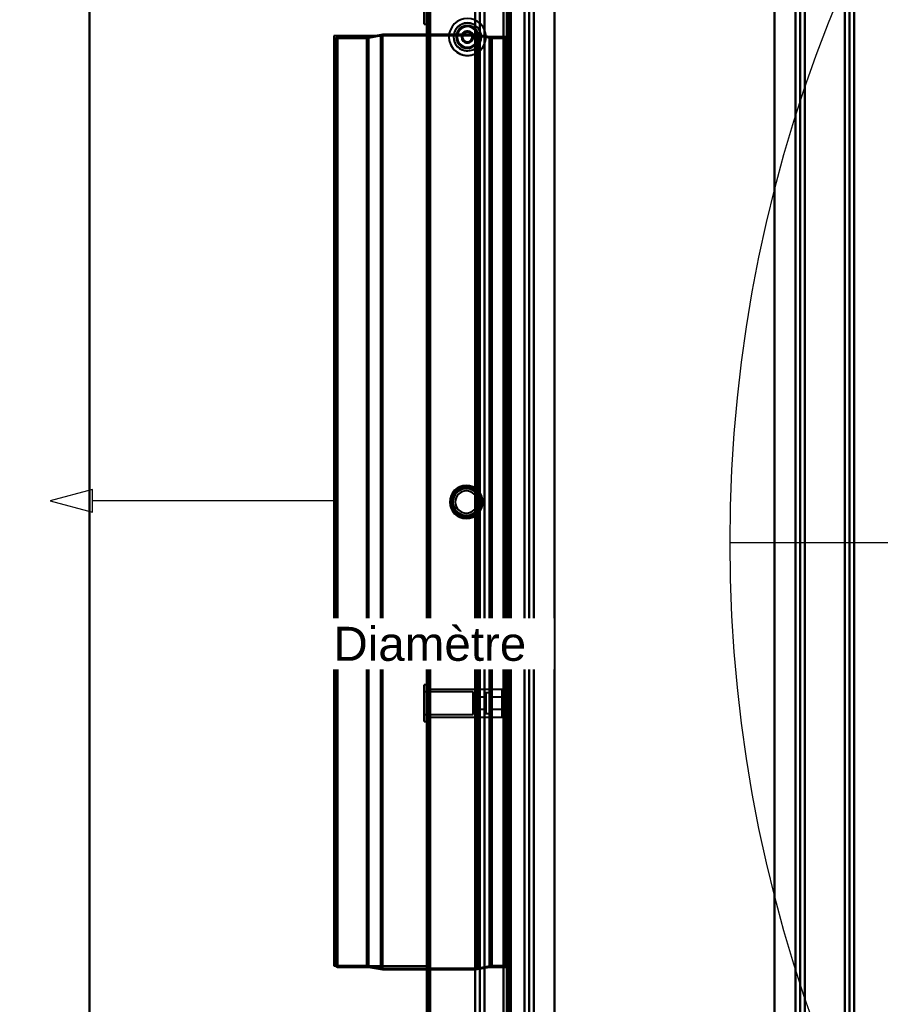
# Model space of a CAD drawing. Header units: millimetres. Extents: x -1483 to 905, y -1392 to 951.
# Tile 40 of 105: x -915 to -545, y -216 to 207. Entities that reach past the tile are written whole.
import ezdxf

# ---------------------------------------------------------------- set-up
doc = ezdxf.new("R2010")
doc.units = ezdxf.units.MM
for name, color, linetype, lineweight in [('A-ANNO-DIMS', 211, 'Continuous', 30), ('A-ANNO-DIMS-20', 211, 'Continuous', 30), ('A-GENM', 13, 'Continuous', 40), ('G-IMPT', 8, 'Continuous', 40)]:
    doc.layers.add(name, color=color, linetype=linetype, lineweight=lineweight)
doc.styles.add('Arial', font='arial.ttf', dxfattribs={"height": 14.6304})
doc.styles.add('Arial_1', font='arial.ttf', dxfattribs={"height": 60})
doc.dimstyles.new('Linéaire', dxfattribs={"dimscale": 304.8, "dimtxt": 61.215564, "dimasz": 0.131234, "dimexe": 0.131234, "dimexo": 0.131234, "dimgap": 0.131234, "dimtad": 1, "dimdec": 0, "dimzin": 0, "dimdsep": 46, "dimtxsty": 'Arial_1', "dimblk1": 'OBLIQUE', "dimblk2": 'OBLIQUE', "dimsah": 1, "dimcen": 0.09, "dimazin": 0, "dimtfac": 1, "dimtdec": 4, "dimtix": 1, "dimtmove": 0, "dimatfit": 3, "dimfxl": 1, "dimtvp": 1, "dimtfill": 1, "dimtolj": 1, "dimtzin": 0, "dimarcsym": 2})

# ---------------------------------------------------------------- blocks, each defined once
blk = doc.blocks.new('Nexa Toit - 2000-762010-Niveau de réf_')
at = {"layer": 'A-GENM'}
for p, q in [((-885, 601.5), (-885, -601.5)), ((-885, -601.5), (-885, 601.5))]:
    blk.add_line(p, q, dxfattribs=at)
blk = doc.blocks.new('Souche connecteur circulaire R23 - Souche connecteur circulaire R23-762142-Niveau de réf_')
at = {"layer": 'A-GENM'}
for p, q in [((-740, 200), (-780, 200)), ((-780, 200), (-780, -200)), ((-780, 200), (-780, -200)), ((-740, -200), (-740, 200)), ((-740, -200), (-740, 200)), ((-780, -200), (-740, -200))]:
    blk.add_line(p, q, dxfattribs=at)
blk = doc.blocks.new('Souche connecteur circulaire R23 - Souche connecteur circulaire R23-762143-Niveau de réf_')
at = {"layer": 'A-GENM'}
for p, q in [((-740, 200), (-780, 200)), ((-780, 200), (-780, -200)), ((-780, 200), (-780, -200)), ((-740, -200), (-740, 200)), ((-740, -200), (-740, 200)), ((-780, -200), (-740, -200))]:
    blk.add_line(p, q, dxfattribs=at)
blk = doc.blocks.new('NEXA 2000 CALQUES_dwg-762145-Niveau de réf_')
at = {"layer": 'G-IMPT'}
for p, q in [((-740, 469.35), (-740, -404.45)), ((-740, 469.35), (-740, -404.45)), ((-705, -403.95), (-705, 468.85)), ((-719.23, 452.95), (-719.23, -405.05)), ((-717.23, 452.95), (-717.23, -405.05)), ((-558.2, -405.05), (-558.2, 452.95)), ((-556.2, -405.05), (-556.2, 452.95)), ((-704.5, 433.85), (-704.5, -403.95)), ((-741.1, 253.9), (-741.1, 238.61)), ((-741.1, 238.61), (-741.1, 253.9)), ((-741.1, 253.29), (-741.1, 238)), ((-741.1, 238), (-741.1, 253.29)), ((-740, 253.9), (-740, 238.61)), ((-740, 238.61), (-740, 253.9)), ((-740, 253.29), (-740, 238)), ((-740, 238), (-740, 253.29)), ((-705, -183.55), (-705, 248.45)), ((-705, -183.55), (-705, 248.45)), ((-705, -183.55), (-705, 248.45)), ((-705, -183.55), (-705, 248.45)), ((-705, 248.45), (-705, -183.55)), ((-705, 248.45), (-705, -183.55)), ((-705, 248.45), (-705, -183.55)), ((-705, 248.45), (-705, -183.55)), ((-704.3, -183.55), (-704.3, 248.45)), ((-704.3, -183.55), (-704.3, 248.45)), ((-704.3, -183.55), (-704.3, 248.45)), ((-704.3, -183.55), (-704.3, 248.45)), ((-704.3, 248.45), (-704.3, -183.55)), ((-704.3, 248.45), (-704.3, -183.55)), ((-704.3, 248.45), (-704.3, -183.55)), ((-704.3, 248.45), (-704.3, -183.55)), ((-741.1, 238), (-741.1, 238.61)), ((-741.1, 238), (-740, 238)), ((-740, 238.61), (-740, 238)), ((-759, 233.45), (-765, 232.42)), ((-759, 233.45), (-765, 232.42)), ((-740, 233.45), (-759, 233.45)), ((-740, 233.45), (-759, 233.45)), ((-759, 233.45), (-759, -168.55)), ((-759, 233.45), (-759, -168.55)), ((-759, 233.45), (-759, -168.55)), ((-759, 233.45), (-759, -168.55)), ((-759, -168.55), (-759, 233.45)), ((-759, -168.55), (-759, 233.45)), ((-759, -168.55), (-759, 233.45)), ((-759, -168.55), (-759, 233.45)), ((-740, 233.45), (-740, 32.45)), ((-740, 233.45), (-740, -168.55)), ((-740, 233.45), (-740, 32.45)), ((-740, 233.45), (-740, -168.55)), ((-740, 32.45), (-740, 233.45)), ((-740, 32.45), (-740, 233.45)), ((-719, 233.45), (-739.5, 233.45)), ((-719, 233.45), (-739.5, 233.45)), ((-739.5, 32.45), (-739.5, 233.45)), ((-739.5, -168.55), (-739.5, 233.45)), ((-739.5, 32.45), (-739.5, 233.45)), ((-739.5, -168.55), (-739.5, 233.45)), ((-739.5, 233.45), (-739.5, 32.45)), ((-739.5, 233.45), (-739.5, 32.45)), ((-713, 232.45), (-719, 233.45)), ((-713, 232.45), (-719, 233.45)), ((-719, -168.55), (-719, 233.45)), ((-719, -168.55), (-719, 233.45)), ((-719, -168.55), (-719, 233.45)), ((-719, -168.55), (-719, 233.45)), ((-719, 233.45), (-719, -168.55)), ((-719, 233.45), (-719, -168.55)), ((-719, 233.45), (-719, -168.55)), ((-719, 233.45), (-719, -168.55)), ((-705, 233.45), (-705.5, 233.45)), ((-705, 233.45), (-705.5, 233.45)), ((-705.5, 233.45), (-705.5, -168.55)), ((-705.5, 233.45), (-705.5, -168.55)), ((-705.5, 233.45), (-705.5, -168.55)), ((-705.5, 233.45), (-705.5, -168.55)), ((-705.5, -168.55), (-705.5, 233.45)), ((-705.5, -168.55), (-705.5, 233.45)), ((-705.5, -168.55), (-705.5, 233.45)), ((-705.5, -168.55), (-705.5, 233.45)), ((-705, 233.45), (-705, 32.45)), ((-705, 233.45), (-705, 32.45)), ((-705, -168.55), (-705, 233.45)), ((-705, -168.55), (-705, 233.45)), ((-705, -168.55), (-705, 233.45)), ((-705, -168.55), (-705, 233.45)), ((-765.77, 231.82), (-779.3, 231.82)), ((-765.77, 231.82), (-779.3, 231.82)), ((-779.3, 231.82), (-779.3, -166.92)), ((-779.3, 231.82), (-779.3, -166.92)), ((-779.3, 231.82), (-779.3, -166.92)), ((-779.3, 231.82), (-779.3, -166.92)), ((-779.3, -166.92), (-779.3, 231.82)), ((-779.3, -166.92), (-779.3, 231.82)), ((-779.3, -166.92), (-779.3, 231.82)), ((-779.3, -166.92), (-779.3, 231.82)), ((-765, 232.42), (-778.39, 232.42)), ((-765, 232.42), (-778.39, 232.42)), ((-778.39, 232.42), (-778.39, -167.52)), ((-778.39, 232.42), (-778.39, -167.52)), ((-778.39, 232.42), (-778.39, -167.52)), ((-778.39, 232.42), (-778.39, -167.52)), ((-778.39, -167.52), (-778.39, 232.42)), ((-778.39, -167.52), (-778.39, 232.42)), ((-778.39, -167.52), (-778.39, 232.42)), ((-778.39, -167.52), (-778.39, 232.42)), ((-759.77, 232.86), (-765.77, 231.82)), ((-759.77, 232.86), (-765.77, 231.82)), ((-765.77, 231.82), (-765.77, -166.92)), ((-765.77, 231.82), (-765.77, -166.92)), ((-765.77, 231.82), (-765.77, -166.92)), ((-765.77, 231.82), (-765.77, -166.92)), ((-765.77, -166.92), (-765.77, 231.82)), ((-765.77, -166.92), (-765.77, 231.82)), ((-765.77, -166.92), (-765.77, 231.82)), ((-765.77, -166.92), (-765.77, 231.82)), ((-765, 232.42), (-765, -167.52)), ((-765, 232.42), (-765, -167.52)), ((-765, 232.42), (-765, -167.52)), ((-765, 232.42), (-765, -167.52)), ((-765, -167.52), (-765, 232.42)), ((-765, -167.52), (-765, 232.42)), ((-765, -167.52), (-765, 232.42)), ((-765, -167.52), (-765, 232.42)), ((-718.2, 232.86), (-759.77, 232.86)), ((-718.2, 232.86), (-759.77, 232.86)), ((-759.77, 232.86), (-759.77, -167.96)), ((-759.77, 232.86), (-759.77, -167.96)), ((-759.77, 232.86), (-759.77, -167.96)), ((-759.77, 232.86), (-759.77, -167.96)), ((-759.77, -167.96), (-759.77, 232.86)), ((-759.77, -167.96), (-759.77, 232.86)), ((-759.77, -167.96), (-759.77, 232.86)), ((-759.77, -167.96), (-759.77, 232.86)), ((-711.99, 231.82), (-718.2, 232.86)), ((-711.99, 231.82), (-718.2, 232.86)), ((-718.2, 232.86), (-718.2, -167.96)), ((-718.2, 232.86), (-718.2, -167.96)), ((-718.2, 232.86), (-718.2, -167.96)), ((-718.2, 232.86), (-718.2, -167.96)), ((-718.2, -167.96), (-718.2, 232.86)), ((-718.2, -167.96), (-718.2, 232.86)), ((-718.2, -167.96), (-718.2, 232.86)), ((-718.2, -167.96), (-718.2, 232.86)), ((-706, 232.45), (-713, 232.45)), ((-706, 232.45), (-713, 232.45)), ((-713, -167.55), (-713, 232.45)), ((-713, -167.55), (-713, 232.45)), ((-713, -167.55), (-713, 232.45)), ((-713, -167.55), (-713, 232.45)), ((-713, 232.45), (-713, -167.55)), ((-713, 232.45), (-713, -167.55)), ((-713, 232.45), (-713, -167.55)), ((-713, 232.45), (-713, -167.55)), ((-704.3, 231.82), (-711.99, 231.82)), ((-704.3, 231.82), (-711.99, 231.82)), ((-711.99, 32.45), (-711.99, 231.82)), ((-711.99, -166.92), (-711.99, 231.82)), ((-711.99, 32.45), (-711.99, 231.82)), ((-711.99, -166.92), (-711.99, 231.82)), ((-711.99, 231.82), (-711.99, 32.45)), ((-711.99, 231.82), (-711.99, -166.92)), ((-711.99, 231.82), (-711.99, 32.45)), ((-711.99, 231.82), (-711.99, -166.92)), ((-706, 32.45), (-706, 232.45)), ((-706, 32.45), (-706, 232.45)), ((-706, 232.45), (-706, -167.55)), ((-706, 232.45), (-706, -167.55)), ((-706, 232.45), (-706, -167.55)), ((-706, 232.45), (-706, -167.55)), ((-704.3, -166.92), (-704.3, 231.82)), ((-704.3, 32.45), (-704.3, 231.82)), ((-704.3, -166.92), (-704.3, 231.82)), ((-704.3, 32.45), (-704.3, 231.82)), ((-704.3, 231.82), (-704.3, 32.45)), ((-704.3, 231.82), (-704.3, 32.45)), ((-705, 141.55), (-705.5, 141.55)), ((-705.5, 141.55), (-705.5, 138.35)), ((-705.5, 141.55), (-705.5, 138.35)), ((-705.5, 138.35), (-705.5, 141.55)), ((-705.5, 138.35), (-705.5, 141.55)), ((-705, 138.35), (-705, 141.55)), ((-705, 138.35), (-705, 141.55)), ((-705, 141.55), (-705, 138.35)), ((-705, 141.55), (-705, 138.35)), ((-705.5, 138.35), (-705, 138.35)), ((-740, 32.45), (-740, -168.55)), ((-740, 32.45), (-740, -168.55)), ((-740, -168.55), (-740, 32.45)), ((-740, -168.55), (-740, 32.45)), ((-739.5, -168.55), (-739.5, 32.45)), ((-739.5, -168.55), (-739.5, 32.45)), ((-739.5, 32.45), (-739.5, -168.55)), ((-739.5, 32.45), (-739.5, -168.55)), ((-711.99, -166.92), (-711.99, 32.45)), ((-711.99, -166.92), (-711.99, 32.45)), ((-711.99, 32.45), (-711.99, -166.92)), ((-711.99, 32.45), (-711.99, -166.92)), ((-706, -167.55), (-706, 32.45)), ((-706, -167.55), (-706, 32.45)), ((-706, -167.55), (-706, 32.45)), ((-706, -167.55), (-706, 32.45)), ((-705, 32.45), (-705, -168.55)), ((-705, 32.45), (-705, -168.55)), ((-705, 32.45), (-705, -168.55)), ((-705, 32.45), (-705, -168.55)), ((-704.3, -166.92), (-704.3, 32.45)), ((-704.3, -166.92), (-704.3, 32.45)), ((-704.3, 32.45), (-704.3, -166.92)), ((-704.3, 32.45), (-704.3, -166.92)), ((-705, 14.95), (-705, 21.26)), ((-705, 21.26), (-705, 14.95)), ((-704, 21.06), (-704.52, 21.1)), ((-704.52, 21.1), (-704.52, 8.8)), ((-704.52, 21.1), (-704.52, 8.8)), ((-704.52, 14.95), (-704.52, 21.1)), ((-704, 21.06), (-704, 8.84)), ((-704, 21.06), (-704, 8.84)), ((-704, 8.84), (-704, 21.06)), ((-704, 8.84), (-704, 21.06)), ((-705, 8.64), (-705, 14.95)), ((-705, 14.95), (-705, 8.64)), ((-704.52, 8.8), (-704.52, 14.95)), ((-704.52, 8.8), (-704.52, 14.95)), ((-704.52, 8.8), (-704, 8.84)), ((-705, -31.3), (-705.5, -31.3)), ((-705.5, -31.3), (-705.5, -37.8)), ((-705.5, -31.3), (-705.5, -37.8)), ((-705.5, -37.8), (-705.5, -31.3)), ((-705.5, -37.8), (-705.5, -31.3)), ((-705, -37.8), (-705, -31.3)), ((-705, -37.8), (-705, -31.3)), ((-705, -31.3), (-705, -37.8)), ((-705, -31.3), (-705, -37.8)), ((-705.5, -37.8), (-705, -37.8)), ((-740, -46.1), (-741.1, -46.1)), ((-741.1, -46.1), (-741.1, -61.39)), ((-741.1, -46.71), (-741.1, -46.1)), ((-741.1, -61.39), (-741.1, -46.1)), ((-740, -46.1), (-740, -61.39)), ((-740, -46.1), (-740, -46.71)), ((-740, -61.39), (-740, -46.1)), ((-741.1, -46.71), (-741.1, -62)), ((-741.1, -62), (-741.1, -46.71)), ((-720.1, -49.2), (-741.1, -49.2)), ((-741.1, -49.2), (-741.1, -58.53)), ((-741.1, -58.53), (-741.1, -49.2)), ((-741.1, -49.57), (-741.1, -58.9)), ((-741.1, -58.9), (-741.1, -49.57)), ((-740, -46.71), (-740, -62)), ((-740, -62), (-740, -46.71)), ((-739.5, -48.05), (-740, -48.05)), ((-740, -48.05), (-740, -60.05)), ((-740, -48.05), (-740, -60.05)), ((-707.5, -48.1), (-740, -48.1)), ((-740, -59.55), (-740, -48.1)), ((-740, -60), (-740, -48.55)), ((-739.5, -60.05), (-739.5, -48.05)), ((-739.5, -60.05), (-739.5, -48.05)), ((-739.5, -48.05), (-739.5, -60.05)), ((-739.5, -48.05), (-739.5, -60.05)), ((-720.1, -49.2), (-720.1, -58.53)), ((-720.1, -58.53), (-720.1, -49.2)), ((-720.1, -49.57), (-720.1, -58.9)), ((-720.1, -58.9), (-720.1, -49.57)), ((-712.1, -49.6), (-714.6, -49.6)), ((-714.6, -49.6), (-714.6, -58.16)), ((-714.6, -58.16), (-714.6, -49.6)), ((-714.6, -49.94), (-714.6, -58.5)), ((-714.6, -58.5), (-714.6, -49.94)), ((-712.1, -49.6), (-712.5, -50)), ((-712.5, -50), (-712.5, -58.1)), ((-712.5, -50), (-712.5, -58.1)), ((-712.5, -58.1), (-712.5, -50)), ((-712.5, -58.1), (-712.5, -50)), ((-712.1, -49.6), (-712.1, -58.5)), ((-712.1, -49.6), (-712.1, -58.5)), ((-712.1, -49.94), (-712.1, -49.6)), ((-712.1, -58.16), (-712.1, -49.6)), ((-712.1, -58.5), (-712.1, -49.94)), ((-707.1, -48.5), (-707.5, -48.1)), ((-707.5, -59.55), (-707.5, -48.1)), ((-707.5, -48.1), (-707.5, -59.55)), ((-707.5, -60), (-707.5, -48.55)), ((-707.5, -48.55), (-707.5, -60)), ((-707.1, -59.18), (-707.1, -48.5)), ((-707.1, -48.5), (-707.1, -59.18)), ((-707.1, -59.6), (-707.1, -48.92)), ((-707.1, -48.92), (-707.1, -59.6)), ((-705, -49.6), (-707.1, -49.6)), ((-707.1, -58.16), (-707.1, -49.6)), ((-707.1, -49.6), (-707.1, -58.16)), ((-707.1, -58.5), (-707.1, -49.94)), ((-707.1, -49.94), (-707.1, -58.5)), ((-705, -48.05), (-705.5, -48.05)), ((-705.5, -48.05), (-705.5, -60.05)), ((-705.5, -48.05), (-705.5, -60.05)), ((-705.5, -60.05), (-705.5, -48.05)), ((-705.5, -60.05), (-705.5, -48.05)), ((-705, -48.05), (-705, -60.05)), ((-705, -48.05), (-705, -60.05)), ((-705, -60.05), (-705, -48.05)), ((-705, -60.05), (-705, -48.05)), ((-705, -49.6), (-705, -58.16)), ((-705, -58.5), (-705, -49.6)), ((-705, -58.5), (-705, -49.6)), ((-705, -49.94), (-705, -58.5)), ((-719.9, -51.5), (-720.1, -51.3)), ((-720.1, -51.3), (-720.1, -56.59)), ((-720.1, -56.59), (-720.1, -51.3)), ((-720.1, -51.51), (-720.1, -56.8)), ((-720.1, -56.8), (-720.1, -51.51)), ((-714.6, -51.5), (-719.9, -51.5)), ((-719.9, -51.5), (-719.9, -56.41)), ((-719.9, -56.41), (-719.9, -51.5)), ((-719.9, -51.69), (-719.9, -56.6)), ((-719.9, -56.6), (-719.9, -51.69)), ((-714.6, -51.5), (-714.6, -56.41)), ((-714.6, -56.41), (-714.6, -51.5)), ((-714.6, -51.69), (-714.6, -56.6)), ((-714.6, -56.6), (-714.6, -51.69)), ((-712.3, -51.5), (-712.5, -51.3)), ((-712.5, -51.3), (-712.5, -56.8)), ((-712.5, -51.3), (-712.5, -56.8)), ((-712.5, -56.8), (-712.5, -51.3)), ((-712.5, -56.8), (-712.5, -51.3)), ((-705, -51.5), (-712.3, -51.5)), ((-712.3, -51.5), (-712.3, -53.07)), ((-712.3, -51.5), (-712.3, -51.69)), ((-712.3, -53.07), (-712.3, -51.5)), ((-712.3, -56.6), (-712.3, -51.5)), ((-712.3, -51.69), (-712.3, -56.6)), ((-712.3, -53.07), (-712.3, -56.41)), ((-712.3, -56.6), (-712.3, -53.07)), ((-705, -51.5), (-705, -56.6)), ((-705, -51.5), (-705, -56.6)), ((-705, -56.41), (-705, -51.5)), ((-705, -56.6), (-705, -51.69)), ((-704, -51.95), (-705, -51.95)), ((-705, -51.95), (-705, -54.05)), ((-705, -54.05), (-705, -51.95)), ((-705, -54.05), (-705, -56.15)), ((-705, -56.15), (-705, -54.05)), ((-704, -51.95), (-704, -56.15)), ((-704, -51.95), (-704, -56.15)), ((-704, -54.05), (-704, -51.95)), ((-704, -56.15), (-704, -54.05)), ((-704, -56.15), (-704, -54.05)), ((-741.1, -58.9), (-720.1, -58.9)), ((-720.1, -56.8), (-719.9, -56.6)), ((-719.9, -56.6), (-714.6, -56.6)), ((-714.6, -58.5), (-712.1, -58.5)), ((-712.5, -56.8), (-712.3, -56.6)), ((-712.5, -58.1), (-712.1, -58.5)), ((-712.3, -56.6), (-705, -56.6)), ((-707.1, -58.5), (-705, -58.5)), ((-705, -56.15), (-704, -56.15)), ((-705, -56.6), (-705, -56.41)), ((-705, -58.16), (-705, -58.5)), ((-741.1, -62), (-741.1, -61.39)), ((-741.1, -62), (-740, -62)), ((-740, -60), (-707.5, -60)), ((-740, -60.05), (-739.5, -60.05)), ((-740, -61.39), (-740, -62)), ((-707.5, -60), (-707.1, -59.6)), ((-705.5, -60.05), (-705, -60.05)), ((-705, -108.45), (-705.5, -108.45)), ((-705.5, -108.45), (-705.5, -111.65)), ((-705.5, -108.45), (-705.5, -111.65)), ((-705.5, -111.65), (-705.5, -108.45)), ((-705.5, -111.65), (-705.5, -108.45)), ((-705, -111.65), (-705, -108.45)), ((-705, -111.65), (-705, -108.45)), ((-705, -108.45), (-705, -111.65)), ((-705, -108.45), (-705, -111.65)), ((-705.5, -111.65), (-705, -111.65)), ((-779.3, -166.92), (-765.77, -166.92)), ((-779.3, -166.92), (-765.77, -166.92)), ((-778.39, -167.52), (-765, -167.52)), ((-778.39, -167.52), (-765, -167.52)), ((-765.77, -166.92), (-759.77, -167.96)), ((-765.77, -166.92), (-759.77, -167.96)), ((-765, -167.52), (-759, -168.55)), ((-765, -167.52), (-759, -168.55)), ((-759.77, -167.96), (-718.2, -167.96)), ((-759.77, -167.96), (-718.2, -167.96)), ((-759, -168.55), (-740, -168.55)), ((-759, -168.55), (-740, -168.55)), ((-739.5, -168.55), (-719, -168.55)), ((-739.5, -168.55), (-719, -168.55)), ((-719, -168.55), (-713, -167.55)), ((-719, -168.55), (-713, -167.55)), ((-718.2, -167.96), (-711.99, -166.92)), ((-718.2, -167.96), (-711.99, -166.92)), ((-713, -167.55), (-706, -167.55)), ((-713, -167.55), (-706, -167.55)), ((-711.99, -166.92), (-704.3, -166.92)), ((-711.99, -166.92), (-704.3, -166.92)), ((-705.5, -168.55), (-705, -168.55)), ((-705.5, -168.55), (-705, -168.55)), ((-705, -183.55), (-704.3, -183.55))]:
    blk.add_line(p, q, dxfattribs=at)
at = {"layer": 'G-IMPT', "flags": 128}
for points in [[(-740, 469.35), (-740, 250.9), (-740, 32.45), (-740, -186), (-740, -404.45)], [(-740, -404.45), (-740, -186), (-740, 32.45), (-740, 250.9), (-740, 469.35)], [(-740, 469.35), (-740, 250.9), (-740, 32.45), (-740, -186), (-740, -404.45)], [(-740, -404.45), (-740, -186), (-740, 32.45), (-740, 250.9), (-740, 469.35)], [(-740, -404.45), (-740, -186), (-740, 32.45), (-740, 250.9), (-740, 469.35)], [(-740, 469.35), (-740, 250.9), (-740, 32.45), (-740, -186), (-740, -404.45)], [(-740, -404.45), (-740, -186), (-740, 32.45), (-740, 250.9), (-740, 469.35)], [(-740, 469.35), (-740, 250.9), (-740, 32.45), (-740, -186), (-740, -404.45)], [(-739.5, 469.35), (-739.5, 250.9), (-739.5, 32.45), (-739.5, -186), (-739.5, -404.45)], [(-739.5, -404.45), (-739.5, -186), (-739.5, 32.45), (-739.5, 250.9), (-739.5, 469.35)], [(-739.5, 469.35), (-739.5, 250.9), (-739.5, 32.45), (-739.5, -186), (-739.5, -404.45)], [(-739.5, 468.85), (-739.5, 250.65), (-739.5, 32.45), (-739.5, -185.75), (-739.5, -403.95)], [(-739.5, -403.95), (-739.5, -185.75), (-739.5, 32.45), (-739.5, 250.65), (-739.5, 468.85)], [(-739.5, 468.85), (-739.5, 250.65), (-739.5, 32.45), (-739.5, -185.75), (-739.5, -403.95)], [(-739.5, -403.95), (-739.5, -185.75), (-739.5, 32.45), (-739.5, 250.65), (-739.5, 468.85)], [(-739.5, 468.85), (-739.5, 250.65), (-739.5, 32.45), (-739.5, -185.75), (-739.5, -403.95)], [(-739.5, -403.95), (-739.5, -185.75), (-739.5, 32.45), (-739.5, 250.65), (-739.5, 468.85)], [(-739.4, 469.35), (-739.4, 250.9), (-739.4, 32.45), (-739.4, -186), (-739.4, -404.45)], [(-739.4, -404.45), (-739.4, -186), (-739.4, 32.45), (-739.4, 250.9), (-739.4, 469.35)], [(-739.4, -404.45), (-739.4, -186), (-739.4, 32.45), (-739.4, 250.9), (-739.4, 469.35)], [(-739.4, -404.45), (-739.4, -186), (-739.4, 32.45), (-739.4, 250.9), (-739.4, 469.35)], [(-739.4, 469.35), (-739.4, 250.9), (-739.4, 32.45), (-739.4, -186), (-739.4, -404.45)], [(-739.4, -404.45), (-739.4, -186), (-739.4, 32.45), (-739.4, 250.9), (-739.4, 469.35)], [(-739.4, 469.35), (-739.4, 250.9), (-739.4, 32.45), (-739.4, -186), (-739.4, -404.45)], [(-739.4, 469.35), (-739.4, 250.9), (-739.4, 32.45), (-739.4, -186), (-739.4, -404.45)], [(-739.4, -404.45), (-739.4, -186), (-739.4, 32.45), (-739.4, 250.9), (-739.4, 469.35)], [(-739, 468.95), (-739, 250.7), (-739, 32.45), (-739, -185.8), (-739, -404.05)], [(-739, -404.05), (-739, -185.8), (-739, 32.45), (-739, 250.7), (-739, 468.95)], [(-739, -403.95), (-739, -185.75), (-739, 32.45), (-739, 250.65), (-739, 468.85)], [(-739, 468.85), (-739, 250.65), (-739, 32.45), (-739, -185.75), (-739, -403.95)], [(-738.9, 468.85), (-738.9, 250.65), (-738.9, 32.45), (-738.9, -185.75), (-738.9, -403.95)], [(-738.9, -403.95), (-738.9, -185.75), (-738.9, 32.45), (-738.9, 250.65), (-738.9, 468.85)], [(-738.5, 468.85), (-738.5, 250.65), (-738.5, 32.45), (-738.5, -185.75), (-738.5, -403.95)], [(-738.5, -403.95), (-738.5, -185.75), (-738.5, 32.45), (-738.5, 250.65), (-738.5, 468.85)], [(-738.5, 468.85), (-738.5, 250.65), (-738.5, 32.45), (-738.5, -185.75), (-738.5, -403.95)], [(-738.5, -403.95), (-738.5, -185.75), (-738.5, 32.45), (-738.5, 250.65), (-738.5, 468.85)], [(-738.5, -403.95), (-738.5, -185.75), (-738.5, 32.45), (-738.5, 250.65), (-738.5, 468.85)], [(-738.5, 468.85), (-738.5, 250.65), (-738.5, 32.45), (-738.5, -185.75), (-738.5, -403.95)], [(-738.5, 468.85), (-738.5, 250.65), (-738.5, 32.45), (-738.5, -185.75), (-738.5, -403.95)], [(-738.5, -403.95), (-738.5, -185.75), (-738.5, 32.45), (-738.5, 250.65), (-738.5, 468.85)], [(-707, -403.95), (-707, -185.75), (-707, 32.45), (-707, 250.65), (-707, 468.85)], [(-707, -403.95), (-707, -185.75), (-707, 32.45), (-707, 250.65), (-707, 468.85)], [(-707, 468.85), (-707, 250.65), (-707, 32.45), (-707, -185.75), (-707, -403.95)], [(-707, 468.85), (-707, 250.65), (-707, 32.45), (-707, -185.75), (-707, -403.95)], [(-707, -403.95), (-707, -185.75), (-707, 32.45), (-707, 250.65), (-707, 468.85)], [(-707, 468.85), (-707, 250.65), (-707, 32.45), (-707, -185.75), (-707, -403.95)], [(-705.6, -403.95), (-705.6, -185.75), (-705.6, 32.45), (-705.6, 250.65), (-705.6, 468.85)], [(-705.6, 468.85), (-705.6, 250.65), (-705.6, 32.45), (-705.6, -185.75), (-705.6, -403.95)], [(-705.6, -403.95), (-705.6, -185.75), (-705.6, 32.45), (-705.6, 250.65), (-705.6, 468.85)], [(-705.6, 468.85), (-705.6, 250.65), (-705.6, 32.45), (-705.6, -185.75), (-705.6, -403.95)], [(-705.6, -403.95), (-705.6, -185.75), (-705.6, 32.45), (-705.6, 250.65), (-705.6, 468.85)], [(-705.6, 468.85), (-705.6, 250.65), (-705.6, 32.45), (-705.6, -185.75), (-705.6, -403.95)], [(-705.5, 468.85), (-705.5, 250.65), (-705.5, 32.45), (-705.5, -185.75), (-705.5, -403.95)], [(-705.5, -403.95), (-705.5, -185.75), (-705.5, 32.45), (-705.5, 250.65), (-705.5, 468.85)], [(-719.17, -405.05), (-719.17, -190.55), (-719.17, 23.95), (-719.17, 238.45), (-719.17, 452.95)], [(-719.17, 452.95), (-719.17, 238.45), (-719.17, 23.95), (-719.17, -190.55), (-719.17, -405.05)], [(-717.2, 452.95), (-717.2, 238.45), (-717.2, 23.95), (-717.2, -190.55), (-717.2, -405.05)], [(-717.2, -405.05), (-717.2, -190.55), (-717.2, 23.95), (-717.2, 238.45), (-717.2, 452.95)], [(-715.23, 452.95), (-715.23, 238.45), (-715.23, 23.95), (-715.23, -190.55), (-715.23, -405.05)], [(-715.23, -405.05), (-715.23, -190.55), (-715.23, 23.95), (-715.23, 238.45), (-715.23, 452.95)], [(-715.23, -404.45), (-715.23, -190.1), (-715.23, 24.25), (-715.23, 238.6), (-715.23, 452.95)], [(-715.23, 452.95), (-715.23, 238.6), (-715.23, 24.25), (-715.23, -190.1), (-715.23, -404.45)], [(-707, 452.95), (-707, 238.6), (-707, 24.25), (-707, -190.1), (-707, -404.45)], [(-707, -404.45), (-707, -190.1), (-707, 24.25), (-707, 238.6), (-707, 452.95)], [(-560.2, -405.05), (-560.2, -190.55), (-560.2, 23.95), (-560.2, 238.45), (-560.2, 452.95)], [(-560.2, 452.95), (-560.2, 238.45), (-560.2, 23.95), (-560.2, -190.55), (-560.2, -405.05)], [(-558.23, 452.95), (-558.23, 238.45), (-558.23, 23.95), (-558.23, -190.55), (-558.23, -405.05)], [(-558.23, -405.05), (-558.23, -190.55), (-558.23, 23.95), (-558.23, 238.45), (-558.23, 452.95)], [(-556.26, 452.95), (-556.26, 238.45), (-556.26, 23.95), (-556.26, -190.55), (-556.26, -405.05)], [(-556.26, -405.05), (-556.26, -190.55), (-556.26, 23.95), (-556.26, 238.45), (-556.26, 452.95)], [(-685, -398.05), (-685, -187.05), (-685, 23.95), (-685, 234.95), (-685, 445.95)], [(-685, 445.95), (-685, 234.95), (-685, 23.95), (-685, -187.05), (-685, -398.05)], [(-590.43, -398.05), (-590.43, -187.05), (-590.43, 23.95), (-590.43, 234.95), (-590.43, 445.95)], [(-590.43, 445.95), (-590.43, 234.95), (-590.43, 23.95), (-590.43, -187.05), (-590.43, -398.05)], [(-705, -403.95), (-705, -193.73), (-705, 16.5), (-705, 226.72), (-705, 436.95)], [(-705, 436.95), (-705, 226.72), (-705, 16.5), (-705, -193.73), (-705, -403.95)], [(-705, 434.35), (-705, 224.77), (-705, 15.2), (-705, -194.38), (-705, -403.95)], [(-705, -404.45), (-705, -194.75), (-705, 14.95), (-705, 224.65), (-705, 434.35)], [(-705, 434.35), (-705, 224.77), (-705, 15.2), (-705, -194.38), (-705, -403.95)], [(-705, -403.95), (-705, -194.38), (-705, 15.2), (-705, 224.77), (-705, 434.35)], [(-705, -403.95), (-705, -194.38), (-705, 15.2), (-705, 224.77), (-705, 434.35)], [(-705, 434.35), (-705, 224.65), (-705, 14.95), (-705, -194.75), (-705, -404.45)], [(-704.5, -404.45), (-704.5, -194.75), (-704.5, 14.95), (-704.5, 224.65), (-704.5, 434.35)], [(-704.5, 433.85), (-704.5, 224.4), (-704.5, 14.95), (-704.5, -194.5), (-704.5, -403.95)], [(-704.5, -403.95), (-704.5, -194.5), (-704.5, 14.95), (-704.5, 224.4), (-704.5, 433.85)], [(-704.5, 433.85), (-704.5, 224.4), (-704.5, 14.95), (-704.5, -194.5), (-704.5, -403.95)], [(-704.5, -403.95), (-704.5, -194.5), (-704.5, 14.95), (-704.5, 224.4), (-704.5, 433.85)], [(-704.5, 433.85), (-704.5, 224.4), (-704.5, 14.95), (-704.5, -194.5), (-704.5, -403.95)], [(-704.5, -403.95), (-704.5, -194.5), (-704.5, 14.95), (-704.5, 224.4), (-704.5, 433.85)], [(-704.4, 434.35), (-704.4, 224.65), (-704.4, 14.95), (-704.4, -194.75), (-704.4, -404.45)], [(-704.4, -404.45), (-704.4, -194.75), (-704.4, 14.95), (-704.4, 224.65), (-704.4, 434.35)], [(-704.4, 434.35), (-704.4, 224.65), (-704.4, 14.95), (-704.4, -194.75), (-704.4, -404.45)], [(-704, 433.95), (-704, 224.45), (-704, 14.95), (-704, -194.55), (-704, -404.05)], [(-704, -404.05), (-704, -194.55), (-704, 14.95), (-704, 224.45), (-704, 433.95)], [(-704, 433.85), (-704, 224.4), (-704, 14.95), (-704, -194.5), (-704, -403.95)], [(-704, -403.95), (-704, -194.5), (-704, 14.95), (-704, 224.4), (-704, 433.85)], [(-703.9, -403.95), (-703.9, -194.5), (-703.9, 14.95), (-703.9, 224.4), (-703.9, 433.85)], [(-703.9, 433.85), (-703.9, 224.4), (-703.9, 14.95), (-703.9, -194.5), (-703.9, -403.95)], [(-685, 434.35), (-685, 226.25), (-685, 18.15), (-685, -189.95), (-685, -398.05)], [(-685, -398.05), (-685, -189.95), (-685, 18.15), (-685, 226.25), (-685, 434.35)], [(-590.43, -398.05), (-590.43, -189.95), (-590.43, 18.15), (-590.43, 226.25), (-590.43, 434.35)], [(-590.43, 434.35), (-590.43, 226.25), (-590.43, 18.15), (-590.43, -189.95), (-590.43, -398.05)], [(-560.2, 434.35), (-560.2, 224.65), (-560.2, 14.95), (-560.2, -194.75), (-560.2, -404.45)], [(-560.2, -404.45), (-560.2, -194.75), (-560.2, 14.95), (-560.2, 224.65), (-560.2, 434.35)], [(-697.95, -383.83), (-697.95, -179.94), (-697.95, 23.95), (-697.95, 227.84), (-697.95, 431.73)], [(-697.95, 431.73), (-697.95, 227.84), (-697.95, 23.95), (-697.95, -179.94), (-697.95, -383.83)], [(-695.98, 431.79), (-695.98, 227.87), (-695.98, 23.95), (-695.98, -179.97), (-695.98, -383.89)], [(-695.98, -383.89), (-695.98, -179.97), (-695.98, 23.95), (-695.98, 227.87), (-695.98, 431.79)], [(-694.01, -383.83), (-694.01, -179.94), (-694.01, 23.95), (-694.01, 227.84), (-694.01, 431.73)], [(-694.01, 431.73), (-694.01, 227.84), (-694.01, 23.95), (-694.01, -179.94), (-694.01, -383.83)], [(-694.01, 431.73), (-694.01, 227.84), (-694.01, 23.95), (-694.01, -179.94), (-694.01, -383.83)], [(-694.01, -383.83), (-694.01, -179.94), (-694.01, 23.95), (-694.01, 227.84), (-694.01, 431.73)], [(-581.43, 431.73), (-581.43, 227.84), (-581.43, 23.95), (-581.43, -179.94), (-581.43, -383.83)], [(-581.43, -383.83), (-581.43, -179.94), (-581.43, 23.95), (-581.43, 227.84), (-581.43, 431.73)], [(-581.43, 431.73), (-581.43, 227.84), (-581.43, 23.95), (-581.43, -179.94), (-581.43, -383.83)], [(-581.43, -383.83), (-581.43, -179.94), (-581.43, 23.95), (-581.43, 227.84), (-581.43, 431.73)], [(-579.46, -383.89), (-579.46, -179.97), (-579.46, 23.95), (-579.46, 227.87), (-579.46, 431.79)], [(-579.46, 431.79), (-579.46, 227.87), (-579.46, 23.95), (-579.46, -179.97), (-579.46, -383.89)], [(-577.49, 431.73), (-577.49, 227.84), (-577.49, 23.95), (-577.49, -179.94), (-577.49, -383.83)], [(-577.49, -383.83), (-577.49, -179.94), (-577.49, 23.95), (-577.49, 227.84), (-577.49, 431.73)], [(-706, 232.45), (-705.96, 232.45), (-705.92, 232.45), (-705.88, 232.46), (-705.84, 232.46), (-705.8, 232.47), (-705.76, 232.48), (-705.72, 232.49), (-705.69, 232.5), (-705.65, 232.51), (-705.61, 232.53), (-705.57, 232.55), (-705.54, 232.56), (-705.5, 232.58), (-705.47, 232.6), (-705.44, 232.62), (-705.4, 232.65), (-705.37, 232.67), (-705.34, 232.7), (-705.31, 232.73), (-705.28, 232.75), (-705.26, 232.78), (-705.23, 232.81), (-705.2, 232.84), (-705.18, 232.88), (-705.16, 232.91), (-705.14, 232.94), (-705.12, 232.98), (-705.1, 233.01), (-705.08, 233.05), (-705.07, 233.09), (-705.05, 233.13), (-705.04, 233.16), (-705.03, 233.2), (-705.02, 233.24), (-705.01, 233.28), (-705.01, 233.32), (-705, 233.36), (-705, 233.4), (-705, 233.44), (-705, 233.45)], [(-706, 232.45), (-705.96, 232.45), (-705.92, 232.45), (-705.88, 232.46), (-705.84, 232.46), (-705.8, 232.47), (-705.76, 232.48), (-705.72, 232.49), (-705.69, 232.5), (-705.65, 232.51), (-705.61, 232.53), (-705.57, 232.55), (-705.54, 232.56), (-705.5, 232.58), (-705.47, 232.6), (-705.44, 232.62), (-705.4, 232.65), (-705.37, 232.67), (-705.34, 232.7), (-705.31, 232.73), (-705.28, 232.75), (-705.26, 232.78), (-705.23, 232.81), (-705.2, 232.84), (-705.18, 232.88), (-705.16, 232.91), (-705.14, 232.94), (-705.12, 232.98), (-705.1, 233.01), (-705.08, 233.05), (-705.07, 233.09), (-705.05, 233.13), (-705.04, 233.16), (-705.03, 233.2), (-705.02, 233.24), (-705.01, 233.28), (-705.01, 233.32), (-705, 233.36), (-705, 233.4), (-705, 233.44), (-705, 233.45)], [(-779.3, 231.82), (-779.14, 232.07), (-778.92, 232.26), (-778.65, 232.38), (-778.39, 232.42)], [(-778.39, 232.42), (-778.65, 232.38), (-778.92, 232.26), (-779.14, 232.07), (-779.3, 231.82)], [(-779.3, 231.82), (-779.14, 232.07), (-778.92, 232.26), (-778.65, 232.38), (-778.39, 232.42)], [(-778.39, 232.42), (-778.65, 232.38), (-778.92, 232.26), (-779.14, 232.07), (-779.3, 231.82)], [(-704.52, 21.1), (-704.76, 21.15), (-705, 21.26)], [(-705, 8.64), (-704.75, 8.76), (-704.52, 8.8)], [(-778.39, -167.52), (-778.65, -167.48), (-778.92, -167.36), (-779.14, -167.17), (-779.3, -166.92)], [(-779.3, -166.92), (-779.14, -167.17), (-778.92, -167.36), (-778.65, -167.48), (-778.39, -167.52)], [(-778.39, -167.52), (-778.65, -167.48), (-778.92, -167.36), (-779.14, -167.17), (-779.3, -166.92)], [(-779.3, -166.92), (-779.14, -167.17), (-778.92, -167.36), (-778.65, -167.48), (-778.39, -167.52)], [(-705, -168.55), (-705, -168.51), (-705, -168.47), (-705.01, -168.43), (-705.01, -168.39), (-705.02, -168.35), (-705.03, -168.31), (-705.04, -168.27), (-705.05, -168.24), (-705.06, -168.2), (-705.08, -168.16), (-705.1, -168.12), (-705.11, -168.09), (-705.13, -168.05), (-705.15, -168.02), (-705.17, -167.99), (-705.2, -167.95), (-705.22, -167.92), (-705.25, -167.89), (-705.28, -167.86), (-705.3, -167.83), (-705.33, -167.81), (-705.36, -167.78), (-705.39, -167.75), (-705.43, -167.73), (-705.46, -167.71), (-705.49, -167.69), (-705.53, -167.67), (-705.56, -167.65), (-705.6, -167.63), (-705.64, -167.62), (-705.68, -167.6), (-705.71, -167.59), (-705.75, -167.58), (-705.79, -167.57), (-705.83, -167.56), (-705.87, -167.56), (-705.91, -167.55), (-705.95, -167.55), (-705.99, -167.55), (-706, -167.55)], [(-705, -168.55), (-705, -168.51), (-705, -168.47), (-705.01, -168.43), (-705.01, -168.39), (-705.02, -168.35), (-705.03, -168.31), (-705.04, -168.27), (-705.05, -168.24), (-705.06, -168.2), (-705.08, -168.16), (-705.1, -168.12), (-705.11, -168.09), (-705.13, -168.05), (-705.15, -168.02), (-705.17, -167.99), (-705.2, -167.95), (-705.22, -167.92), (-705.25, -167.89), (-705.28, -167.86), (-705.3, -167.83), (-705.33, -167.81), (-705.36, -167.78), (-705.39, -167.75), (-705.43, -167.73), (-705.46, -167.71), (-705.49, -167.69), (-705.53, -167.67), (-705.56, -167.65), (-705.6, -167.63), (-705.64, -167.62), (-705.68, -167.6), (-705.71, -167.59), (-705.75, -167.58), (-705.79, -167.57), (-705.83, -167.56), (-705.87, -167.56), (-705.91, -167.55), (-705.95, -167.55), (-705.99, -167.55), (-706, -167.55)]]:
    blk.add_lwpolyline(points, dxfattribs=at)
at = {"layer": 'G-IMPT'}
for centre, radius, start, end in [((-722.5, 232.45), 7.95, 22.5227, 202.5227), ((-722.5, 232.45), 7.95, 22.5227, 202.5227), ((-722.5, 232.45), 7.95, 112.5227, 292.5227), ((-722.5, 232.45), 7.95, 112.5227, 292.5227), ((-722.5, 232.45), 7.95, 112.5227, 292.5227), ((-722.5, 232.45), 7.95, 112.5227, 292.5227), ((-722.5, 232.45), 7.95, 112.5227, 202.5227), ((-722.5, 232.45), 7.95, 112.5227, 202.5227), ((-722.5, 232.45), 6, 0, 180), ((-722.5, 232.45), 6, 90, 270), ((-722.5, 232.45), 6, 90, 180), ((-722.5, 232.45), 6, 90, 270), ((-722.5, 232.45), 6, 90, 180), ((-722.5, 232.45), 6, 90, 270), ((-722.5, 232.45), 5.95, 112.5227, 292.5227), ((-722.5, 232.45), 5.95, 112.5227, 180), ((-722.5, 232.45), 4.85, 360, 180), ((-722.5, 232.45), 7.95, 292.5227, 112.5227), ((-722.5, 232.45), 7.95, 292.5227, 112.5227), ((-722.5, 232.45), 7.95, 292.5227, 112.5227), ((-722.5, 232.45), 7.95, 292.5227, 112.5227), ((-722.5, 232.45), 7.95, 292.5227, 112.5227), ((-722.5, 232.45), 7.95, 292.5227, 112.5227), ((-722.5, 232.45), 5.95, 292.5227, 112.5227), ((-722.5, 232.45), 5.95, 292.5227, 112.5227), ((-722.5, 232.45), 4.85, 292.5227, 112.5227), ((-722.5, 232.45), 4.85, 292.5227, 112.5227), ((-722.5, 232.45), 4.85, 292.5227, 112.5227), ((-722.5, 232.45), 6, 270, 90), ((-722.5, 232.45), 6, 270, 90), ((-722.5, 232.45), 6, 270, 90), ((-722.5, 232.45), 6, 270, 90), ((-722.5, 232.45), 6, 270, 90), ((-722.5, 232.45), 7.95, 202.5227, 22.5227), ((-722.5, 232.45), 7.95, 202.5227, 22.5227), ((-722.5, 232.45), 4.85, 112.5227, 292.5227), ((-722.5, 232.45), 4.85, 112.5227, 180), ((-722.5, 232.45), 4.85, 112.5227, 292.5227), ((-722.5, 232.45), 4.45, 360, 180), ((-722.5, 232.45), 4.45, 0, 180), ((-722.5, 232.45), 4.45, 112.5227, 180), ((-722.5, 232.45), 4.45, 112.5227, 292.5227), ((-722.5, 232.45), 2.55, 360, 180), ((-722.5, 232.45), 2.55, 360, 180), ((-722.5, 232.45), 2.55, 360, 180), ((-722.5, 232.45), 2.55, 22.5227, 202.5227), ((-722.5, 232.45), 2.55, 112.5227, 292.5227), ((-722.5, 232.45), 2.55, 112.5227, 180), ((-722.5, 232.45), 2.55, 112.5227, 202.5227), ((-722.5, 232.45), 2.55, 112.5227, 292.5227), ((-722.5, 232.45), 2.55, 202.5227, 22.5227), ((-722.5, 232.45), 2.1, 90, 270), ((-722.5, 232.45), 2.1, 0, 180), ((-722.5, 232.45), 2.1, 0, 180), ((-722.5, 232.45), 2.1, 360, 180), ((-722.5, 232.45), 4.45, 360, 112.5227), ((-722.5, 232.45), 4.45, 292.5227, 112.5227), ((-722.5, 232.45), 2.55, 292.5227, 112.5227), ((-722.5, 232.45), 2.55, 0, 112.5227), ((-722.5, 232.45), 2.55, 360, 112.5227), ((-722.5, 232.45), 2.55, 292.5227, 112.5227), ((-722.5, 232.45), 2.1, 270, 90), ((-722.5, 232.45), 7.95, 202.5227, 292.5227), ((-722.5, 232.45), 7.95, 202.5227, 292.5227), ((-722.5, 232.45), 6, 180, 0), ((-722.5, 232.45), 6, 180, 270), ((-722.5, 232.45), 6, 180, 270), ((-722.5, 232.45), 5.95, 180, 292.5227), ((-722.5, 232.45), 4.85, 180, 0), ((-722.5, 232.45), 4.85, 180, 292.5227), ((-722.5, 232.45), 4.45, 180, 360), ((-722.5, 232.45), 4.45, 180, 292.5227), ((-722.5, 232.45), 4.45, 180, 0), ((-722.5, 232.45), 2.55, 180, 0), ((-722.5, 232.45), 2.55, 180, 292.5227), ((-722.5, 232.45), 2.55, 180, 0), ((-722.5, 232.45), 2.55, 180, 0), ((-722.5, 232.45), 2.55, 202.5227, 292.5227), ((-722.5, 232.45), 2.1, 180, 270), ((-722.5, 232.45), 2.1, 180, 0), ((-722.5, 232.45), 2.1, 180, 0), ((-722.5, 232.45), 2.1, 270, 0), ((-722.5, 232.45), 2.55, 292.5227, 0), ((-722.5, 232.45), 2.55, 292.5227, 360), ((-722.5, 232.45), 4.45, 292.5227, 360), ((-723, 32.45), 7.12, 90, 270), ((-723, 32.45), 7.12, 360, 180), ((-723, 32.45), 6.72, 90, 180), ((-723, 32.45), 6.72, 90, 270), ((-723, 32.45), 6.31, 360, 180), ((-723, 32.45), 6.31, 0, 180), ((-723, 32.45), 6.15, 0, 180), ((-723, 32.45), 6.15, 90, 270), ((-723, 32.45), 5.78, 90, 270), ((-723, 32.45), 5.78, 360, 180), ((-723, 32.45), 5.72, 90, 270), ((-723, 32.45), 5.72, 90, 180), ((-723, 32.45), 7.12, 360, 90), ((-723, 32.45), 6.72, 0, 90), ((-723, 32.45), 6.72, 270, 90), ((-723, 32.45), 6.15, 270, 90), ((-723, 32.45), 5.78, 270, 90), ((-723, 32.45), 5.72, 270, 90), ((-723, 32.45), 5.72, 360, 90), ((-723, 32.45), 4.78, 0, 180), ((-723, 32.45), 4.78, 90, 270), ((-723, 32.45), 4.78, 270, 90), ((-723, 32.45), 7.12, 180, 0), ((-723, 32.45), 6.72, 180, 360), ((-723, 32.45), 6.31, 180, 360), ((-723, 32.45), 6.31, 180, 0), ((-723, 32.45), 6.15, 180, 270), ((-723, 32.45), 5.78, 180, 270), ((-723, 32.45), 5.72, 180, 360), ((-723, 32.45), 4.78, 180, 270), ((-723, 32.45), 6.15, 270, 360), ((-723, 32.45), 4.78, 270, 360), ((-723, 32.45), 5.78, 270, 360), ((-723, 32.45), 7.12, 270, 360), ((-693.9, -35.55), 3.25, 90, 270), ((-693.9, -35.55), 3.25, 90, 270), ((-693.9, -35.55), 3.25, 90, 270), ((-693.9, -35.55), 3.25, 0, 180), ((-693.9, -35.55), 3.25, 270, 90), ((-693.9, -35.55), 3.25, 0, 90), ((-693.9, -35.55), 3.25, 270, 90), ((-693.9, -35.55), 3.25, 180, 360), ((-693.9, -35.55), 3.25, 270, 0)]:
    blk.add_arc(centre, radius, start, end, dxfattribs=at)
blk = doc.blocks.new('DIMBLOCK3-Niveau de réf_')
at = {"layer": 'A-ANNO-DIMS-20', "lineweight": 50}
for p, q in [((-1087.55, 601.5), (-1107.55, 621.5)), ((-1087.55, 601.5), (-1067.55, 581.5)), ((-1087.55, 0), (-1107.55, 20)), ((-1087.55, 0), (-1067.55, -20))]:
    blk.add_line(p, q, dxfattribs=at)
at = {"layer": 'A-ANNO-DIMS-20'}
for p, q in [((-1087.55, 601.5), (-1127.55, 601.5)), ((-1087.55, 601.5), (-1087.55, 0)), ((-1087.55, 601.5), (-925, 601.5)), ((-1087.55, 0), (-1099.26, 0)), ((-1087.55, 0), (-1047.55, 0))]:
    blk.add_line(p, q, dxfattribs=at)
at = {"layer": 'A-ANNO-DIMS-20', "color": 0, "insert": (-1205.44, 231.53), "char_height": 60, "width": 166.1296, "attachment_point": 1, "rotation": 90, "line_spacing_factor": 0.941778, "style": 'Arial_1', "bg_fill": 3, "box_fill_scale": 1.25, "bg_fill_color": 9, "bg_fill_true_color": 13158600, "bg_fill_transparency": 0}
blk.add_mtext('602', dxfattribs=at)
blk = doc.blocks.new('_Oblique')
at = {"color": 0, "linetype": 'ByBlock', "lineweight": -2}
blk.add_line((-0.5, -0.5), (0.5, 0.5), dxfattribs=at)
blk = doc.blocks.new('DIMBLOCK4-Niveau de réf_')
at = {"layer": 'A-ANNO-DIMS-20', "lineweight": 50}
for p, q in [((-1087.55, 0), (-1107.55, 20)), ((-1087.55, 0), (-1067.55, -20)), ((-1087.55, -601.5), (-1107.55, -581.5)), ((-1087.55, -601.5), (-1067.55, -621.5))]:
    blk.add_line(p, q, dxfattribs=at)
at = {"layer": 'A-ANNO-DIMS-20'}
for p, q in [((-1087.55, 0), (-1099.26, 0)), ((-1087.55, 0), (-1047.55, 0)), ((-1087.55, 0), (-1087.55, -601.5)), ((-1087.55, -601.5), (-1127.55, -601.5)), ((-1087.55, -601.5), (-925, -601.5))]:
    blk.add_line(p, q, dxfattribs=at)
at = {"layer": 'A-ANNO-DIMS-20', "color": 0, "insert": (-1205.44, -369.97), "char_height": 60, "width": 166.1296, "attachment_point": 1, "rotation": 90, "line_spacing_factor": 0.941778, "style": 'Arial_1', "bg_fill": 3, "box_fill_scale": 1.25, "bg_fill_color": 9, "bg_fill_true_color": 13158600, "bg_fill_transparency": 0}
blk.add_mtext('602', dxfattribs=at)
blk = doc.blocks.new('DIMBLOCK5-Niveau de réf_')
at = {"layer": 'A-ANNO-DIMS-20', "lineweight": 50}
for p, q in [((-1363.71, 0), (-1383.71, 20)), ((-1363.71, 0), (-1343.71, -20)), ((-1363.71, -476), (-1383.71, -456)), ((-1363.71, -476), (-1343.71, -496))]:
    blk.add_line(p, q, dxfattribs=at)
at = {"layer": 'A-ANNO-DIMS-20'}
for p, q in [((-1363.71, 0), (-1403.71, 0)), ((-1363.71, -476), (-1363.71, 0)), ((-1363.71, 0), (-925, 0)), ((-1363.71, -476), (-1403.71, -476)), ((-1363.71, -476), (-1351.99, -476))]:
    blk.add_line(p, q, dxfattribs=at)
at = {"layer": 'A-ANNO-DIMS-20', "color": 0, "insert": (-1481.6, -307.22), "char_height": 60, "width": 166.1296, "attachment_point": 1, "rotation": 90, "line_spacing_factor": 0.941778, "style": 'Arial_1', "bg_fill": 3, "box_fill_scale": 1.25, "bg_fill_color": 9, "bg_fill_true_color": 13158600, "bg_fill_transparency": 0}
blk.add_mtext('476', dxfattribs=at)

msp = doc.modelspace()

# ---------------------------------------------------------------- linework, layer by layer
at = {"color": 94, "lineweight": 30}
for p, q in [((-780, 200), (-780, -200)), ((609.6, -18), (-609.6, -18))]:
    msp.add_line(p, q, dxfattribs=at)
at = {"color": 5, "lineweight": 30}
msp.add_line((-780, 0), (-883.63, 0), dxfattribs=at)
msp.add_line((-780, 0), (-883.63, 0), dxfattribs=at)
at = {"color": 1, "lineweight": 30}
for p, q in [((-780, -12.19), (-780, -73.15)), ((-780, -12.19), (-780, -73.15)), ((-780, -48.02), (-780, -73.9)), ((-780, -48.02), (-780, -73.9))]:
    msp.add_line(p, q, dxfattribs=at)
at = {"color": 5, "lineweight": 30, "flags": 128}
msp.add_lwpolyline([(-901.92, 0), (-883.63, -4.9), (-883.63, 4.9)], close=True, dxfattribs=at)
msp.add_lwpolyline([(-901.92, 0), (-883.63, -4.9), (-883.63, 4.9)], close=True, dxfattribs=at)
at = {"color": 94, "lineweight": 30}
msp.add_circle((0, -18), 609.6, dxfattribs=at)

# ---------------------------------------------------------------- block references
at = {"layer": 'A-GENM'}
for name in ['Nexa Toit - 2000-762010-Niveau de réf_', 'Souche connecteur circulaire R23 - Souche connecteur circulaire R23-762142-Niveau de réf_', 'Souche connecteur circulaire R23 - Souche connecteur circulaire R23-762143-Niveau de réf_']:
    msp.add_blockref(name, (0, 0), dxfattribs=at)
at = {"layer": 'G-IMPT'}
msp.add_blockref('NEXA 2000 CALQUES_dwg-762145-Niveau de réf_', (0, -32.95), dxfattribs=at)

# ---------------------------------------------------------------- next in the draw order: texts
at = {"color": 5, "lineweight": 30, "insert": (-738.66, -54.16), "char_height": 14.63, "width": 99.2058, "attachment_point": 2, "line_spacing_factor": 0.941778, "style": 'Arial', "bg_fill": 3, "box_fill_scale": 1.25, "bg_fill_color": 9, "bg_fill_true_color": 13158600, "bg_fill_transparency": 0}
msp.add_mtext('Diamètre', dxfattribs=at)

# ---------------------------------------------------------------- next in the draw order: dimensions: what is measured, and where the dimension line sits
at = {"layer": 'A-ANNO-DIMS'}
dim = msp.add_linear_dim(base=(-1087.54729107, 0), p1=(-885, 601.5), p2=(-1059.26301982, 0), angle=90, dimstyle='Linéaire', override={"dimpost": '<>', "dimfxl": 626.234661}, dxfattribs=at)
dim.commit()
dim.dimension.update_dxf_attribs({"geometry": 'DIMBLOCK3-Niveau de réf_', "text_midpoint": (-1158.18167051, 300.75)})

# ---------------------------------------------------------------- next in the draw order: linework, layer by layer
at = {"color": 94, "lineweight": 30}
msp.add_line((-780, 200), (-780, -200), dxfattribs=at)
at = {"color": 1, "lineweight": 30}
for p, q in [((-780, -12.19), (-780, -73.15)), ((-780, -12.19), (-780, -73.15)), ((-780, -48.02), (-780, -73.9)), ((-780, -48.02), (-780, -73.9))]:
    msp.add_line(p, q, dxfattribs=at)

# ---------------------------------------------------------------- next in the draw order: dimensions: what is measured, and where the dimension line sits
at = {"layer": 'A-ANNO-DIMS'}
dim = msp.add_linear_dim(base=(-1087.54729107, -601.5), p1=(-1059.26301982, 0), p2=(-885, -601.5), angle=90, dimstyle='Linéaire', override={"dimpost": '<>', "dimfxl": 626.234661}, dxfattribs=at)
dim.commit()
dim.dimension.update_dxf_attribs({"geometry": 'DIMBLOCK4-Niveau de réf_', "text_midpoint": (-1158.18167051, -300.75)})

# ---------------------------------------------------------------- next in the draw order: texts
at = {"color": 5, "lineweight": 30, "insert": (-738.66, -54.16), "char_height": 14.63, "width": 99.2058, "attachment_point": 2, "line_spacing_factor": 0.941778, "style": 'Arial', "bg_fill": 3, "box_fill_scale": 1.25, "bg_fill_color": 9, "bg_fill_true_color": 13158600, "bg_fill_transparency": 0}
msp.add_mtext('Diamètre', dxfattribs=at)

# ---------------------------------------------------------------- next in the draw order: dimensions: what is measured, and where the dimension line sits
at = {"layer": 'A-ANNO-DIMS'}
dim = msp.add_linear_dim(base=(-1363.71, 0), p1=(-1391.99, -476), p2=(-885, 0), angle=90, dimstyle='Linéaire', override={"dimpost": '<>', "dimfxl": 695.423728}, dxfattribs=at)
dim.commit()
dim.dimension.update_dxf_attribs({"geometry": 'DIMBLOCK5-Niveau de réf_', "text_midpoint": (-1434.34, -238)})

doc.saveas('drawing.dxf')
